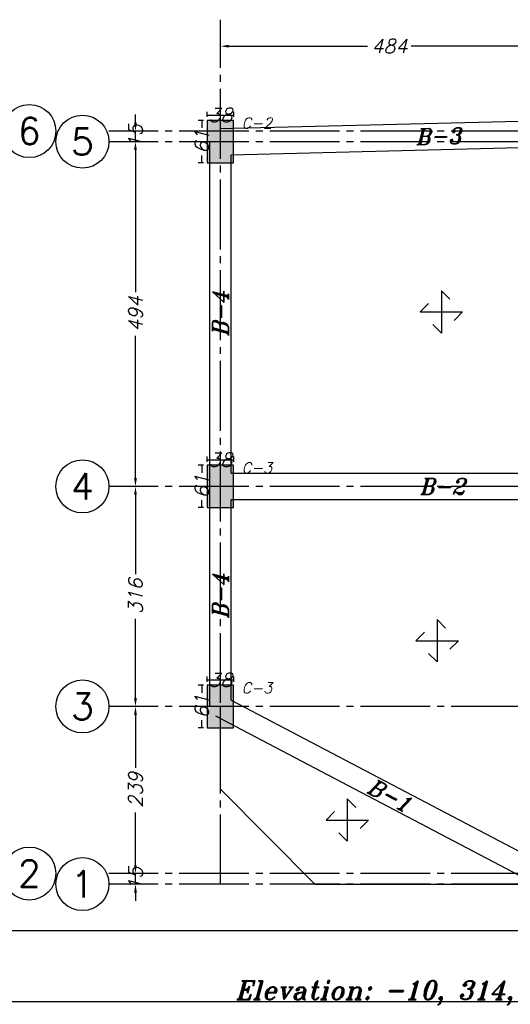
# Model space of a CAD drawing. Header units: inches. Extents: x 826 to 1034, y 702 to 834.
# Tile 73 of 93: x 971.45 to 978.48, y 775.77 to 789.88. Entities that reach past the tile are written whole.
import ezdxf
from ezdxf.enums import TextEntityAlignment as Align

# ---------------------------------------------------------------- set-up
doc = ezdxf.new("R2010")
doc.units = ezdxf.units.IN
doc.header["$MEASUREMENT"] = 0
doc.linetypes.add('SAZE_Axis1', pattern=[1.2, 1, -0.1, 0, -0.1])
for name, color, linetype in [('2', 2, 'Continuous'), ('5', 5, 'Continuous'), ('SAZE_DRAWINGS', 7, 'Continuous')]:
    doc.layers.add(name, color=color, linetype=linetype)
doc.styles.add('SAZE_STYLE', font='romansp.shx', dxfattribs={"oblique": 15})
doc.styles.add('SAZE_STYLE1', font='romant.shx', dxfattribs={"oblique": 15})
doc.dimstyles.new('SAZE_DIM_STYLE', dxfattribs={"dimtxt": 0.2, "dimasz": 0.2, "dimexe": 0.1, "dimexo": 0.05, "dimgap": 0.05, "dimtad": 0, "dimzin": 0, "dimdsep": 46, "dimtxsty": 'SAZE_STYLE', "dimcen": 0.09, "dimclrd": 2, "dimclre": 2, "dimclrt": 3, "dimadec": 0, "dimazin": 0, "dimtfac": 1, "dimtdec": 4, "dimtix": 1, "dimtmove": 1, "dimatfit": 3, "dimfxl": 1, "dimtolj": 1, "dimtzin": 0, "dimarcsym": 0})

# ---------------------------------------------------------------- blocks, each defined once
blk = doc.blocks.new('*D1869')
at = {"layer": 'Defpoints', "color": 0, "transparency": 16777216}
for p in [(974.325, 789.885), (979.168, 789.885), (979.168, 789.505)]:
    blk.add_point(p, dxfattribs=at)
at = {"layer": 'SAZE_DRAWINGS', "color": 2, "lineweight": -2, "transparency": 16777216}
for p, q in [((974.445, 789.505), (976.434, 789.505)), ((979.048, 789.505), (977.058, 789.505))]:
    blk.add_line(p, q, dxfattribs=at)
at = {"layer": 'SAZE_DRAWINGS', "color": 2, "transparency": 16777216}
for points in [[(974.445, 789.525), (974.445, 789.485), (974.325, 789.505)], [(979.048, 789.525), (979.048, 789.485), (979.168, 789.505)]]:
    blk.add_solid(points, dxfattribs=at)
at = {"layer": 'SAZE_DRAWINGS', "color": 3, "transparency": 16777216, "insert": (976.746, 789.505), "char_height": 0.2, "attachment_point": 5, "style": 'SAZE_STYLE'}
blk.add_mtext('\\A1;484', dxfattribs=at)
blk = doc.blocks.new('*D1877')
at = {"layer": 'Defpoints', "color": 0, "transparency": 16777216}
for p in [(972.728, 777.644), (973.108, 777.644), (972.728, 777.492)]:
    blk.add_point(p, dxfattribs=at)
at = {"layer": 'SAZE_DRAWINGS', "color": 2, "lineweight": -2, "transparency": 16777216}
for p, q in [((973.108, 777.764), (973.108, 777.884)), ((973.108, 777.492), (973.108, 777.644)), ((973.108, 777.372), (973.108, 777.252))]:
    blk.add_line(p, q, dxfattribs=at)
at = {"layer": 'SAZE_DRAWINGS', "color": 2, "transparency": 16777216}
for points in [[(973.088, 777.764), (973.128, 777.764), (973.108, 777.644)], [(973.088, 777.372), (973.128, 777.372), (973.108, 777.492)]]:
    blk.add_solid(points, dxfattribs=at)
at = {"layer": 'SAZE_DRAWINGS', "color": 3, "transparency": 16777216, "insert": (973.108, 777.568), "char_height": 0.2, "attachment_point": 5, "rotation": 90, "style": 'SAZE_STYLE'}
blk.add_mtext('\\A1;15', dxfattribs=at)
blk = doc.blocks.new('*D1878')
at = {"layer": 'Defpoints', "color": 0, "transparency": 16777216}
for p in [(972.728, 780.039), (973.108, 780.039), (972.728, 777.644)]:
    blk.add_point(p, dxfattribs=at)
at = {"layer": 'SAZE_DRAWINGS', "color": 2, "lineweight": -2, "transparency": 16777216}
for p, q in [((973.108, 779.919), (973.108, 779.162)), ((973.108, 777.764), (973.108, 778.521))]:
    blk.add_line(p, q, dxfattribs=at)
at = {"layer": 'SAZE_DRAWINGS', "color": 2, "transparency": 16777216}
for points in [[(973.088, 779.919), (973.128, 779.919), (973.108, 780.039)], [(973.088, 777.764), (973.128, 777.764), (973.108, 777.644)]]:
    blk.add_solid(points, dxfattribs=at)
at = {"layer": 'SAZE_DRAWINGS', "color": 3, "transparency": 16777216, "insert": (973.108, 778.842), "char_height": 0.2, "attachment_point": 5, "rotation": 90, "style": 'SAZE_STYLE'}
blk.add_mtext('\\A1;239', dxfattribs=at)
blk = doc.blocks.new('*D1879')
at = {"layer": 'Defpoints', "color": 0, "transparency": 16777216}
for p in [(972.728, 783.194), (973.108, 783.194), (972.728, 780.039)]:
    blk.add_point(p, dxfattribs=at)
at = {"layer": 'SAZE_DRAWINGS', "color": 2, "lineweight": -2, "transparency": 16777216}
for p, q in [((973.108, 783.074), (973.108, 781.937)), ((973.108, 780.159), (973.108, 781.297))]:
    blk.add_line(p, q, dxfattribs=at)
at = {"layer": 'SAZE_DRAWINGS', "color": 2, "transparency": 16777216}
for points in [[(973.088, 783.074), (973.128, 783.074), (973.108, 783.194)], [(973.088, 780.159), (973.128, 780.159), (973.108, 780.039)]]:
    blk.add_solid(points, dxfattribs=at)
at = {"layer": 'SAZE_DRAWINGS', "color": 3, "transparency": 16777216, "insert": (973.108, 781.617), "char_height": 0.2, "attachment_point": 5, "rotation": 90, "style": 'SAZE_STYLE'}
blk.add_mtext('\\A1;316', dxfattribs=at)
blk = doc.blocks.new('*D1880')
at = {"layer": 'Defpoints', "color": 0, "transparency": 16777216}
for p in [(972.728, 788.136), (973.108, 788.136), (972.728, 783.194)]:
    blk.add_point(p, dxfattribs=at)
at = {"layer": 'SAZE_DRAWINGS', "color": 2, "lineweight": -2, "transparency": 16777216}
for p, q in [((973.108, 788.016), (973.108, 785.977)), ((973.108, 783.314), (973.108, 785.353))]:
    blk.add_line(p, q, dxfattribs=at)
at = {"layer": 'SAZE_DRAWINGS', "color": 2, "transparency": 16777216}
for points in [[(973.088, 788.016), (973.128, 788.016), (973.108, 788.136)], [(973.088, 783.314), (973.128, 783.314), (973.108, 783.194)]]:
    blk.add_solid(points, dxfattribs=at)
at = {"layer": 'SAZE_DRAWINGS', "color": 3, "transparency": 16777216, "insert": (973.108, 785.665), "char_height": 0.2, "attachment_point": 5, "rotation": 90, "style": 'SAZE_STYLE'}
blk.add_mtext('\\A1;494', dxfattribs=at)
blk = doc.blocks.new('*D1881')
at = {"layer": 'Defpoints', "color": 0, "transparency": 16777216}
for p in [(972.728, 788.288), (973.108, 788.288), (972.728, 788.136)]:
    blk.add_point(p, dxfattribs=at)
at = {"layer": 'SAZE_DRAWINGS', "color": 2, "lineweight": -2, "transparency": 16777216}
for p, q in [((973.108, 788.408), (973.108, 788.528)), ((973.108, 788.136), (973.108, 788.288)), ((973.108, 788.016), (973.108, 787.896))]:
    blk.add_line(p, q, dxfattribs=at)
at = {"layer": 'SAZE_DRAWINGS', "color": 2, "transparency": 16777216}
for points in [[(973.088, 788.408), (973.128, 788.408), (973.108, 788.288)], [(973.088, 788.016), (973.128, 788.016), (973.108, 788.136)]]:
    blk.add_solid(points, dxfattribs=at)
at = {"layer": 'SAZE_DRAWINGS', "color": 3, "transparency": 16777216, "insert": (973.108, 788.212), "char_height": 0.2, "attachment_point": 5, "rotation": 90, "style": 'SAZE_STYLE'}
blk.add_mtext('\\A1;15', dxfattribs=at)
blk = doc.blocks.new('SAZE-REC-COL')
at = {"layer": 'SAZE_DRAWINGS'}
h = blk.add_hatch(color=0, dxfattribs=at)
h.dxf.hatch_style = 1
h.paths.add_polyline_path([(-0.5, -0.5), (0.5, -0.5), (0.5, 0.5), (-0.5, 0.5)])
at = {"layer": 'SAZE_DRAWINGS', "color": 0}
blk.add_lwpolyline([(-0.5, -0.5), (0.5, -0.5), (0.5, 0.5), (-0.5, 0.5)], close=True, dxfattribs=at)
blk = doc.blocks.new('*D1892')
at = {"layer": 'Defpoints', "color": 0, "transparency": 16777216}
for p in [(974.058, 780.343), (974.135, 780.343), (974.135, 779.735)]:
    blk.add_point(p, dxfattribs=at)
at = {"layer": 'SAZE_DRAWINGS', "color": 2, "lineweight": -2, "transparency": 16777216}
for p, q in [((974.085, 780.343), (974.008, 780.343)), ((974.058, 780.343), (974.058, 780.236)), ((974.085, 779.735), (974.008, 779.735)), ((974.058, 779.735), (974.058, 779.842))]:
    blk.add_line(p, q, dxfattribs=at)
at = {"layer": 'SAZE_DRAWINGS', "color": 3, "transparency": 16777216, "insert": (974.058, 780.039), "char_height": 0.2, "attachment_point": 5, "rotation": 90, "style": 'SAZE_STYLE'}
blk.add_mtext('\\A1;61', dxfattribs=at)
blk = doc.blocks.new('*D1893')
at = {"layer": 'Defpoints', "color": 0, "transparency": 16777216}
for p in [(974.515, 780.419), (974.135, 780.343), (974.515, 780.343)]:
    blk.add_point(p, dxfattribs=at)
at = {"layer": 'SAZE_DRAWINGS', "color": 2, "lineweight": -2, "transparency": 16777216}
for p, q in [((974.135, 780.393), (974.135, 780.469)), ((974.135, 780.419), (974.515, 780.419)), ((974.515, 780.393), (974.515, 780.469))]:
    blk.add_line(p, q, dxfattribs=at)
at = {"layer": 'SAZE_DRAWINGS', "color": 3, "transparency": 16777216, "insert": (974.325, 780.419), "char_height": 0.2, "attachment_point": 5, "style": 'SAZE_STYLE'}
blk.add_mtext('\\A1;38', dxfattribs=at)
blk = doc.blocks.new('*D1894')
at = {"layer": 'Defpoints', "color": 0, "transparency": 16777216}
for p in [(974.058, 788.44), (974.135, 788.44), (974.135, 787.832)]:
    blk.add_point(p, dxfattribs=at)
at = {"layer": 'SAZE_DRAWINGS', "color": 2, "lineweight": -2, "transparency": 16777216}
for p, q in [((974.085, 788.44), (974.008, 788.44)), ((974.058, 788.44), (974.058, 788.333)), ((974.058, 787.832), (974.058, 787.939)), ((974.085, 787.832), (974.008, 787.832))]:
    blk.add_line(p, q, dxfattribs=at)
at = {"layer": 'SAZE_DRAWINGS', "color": 3, "transparency": 16777216, "insert": (974.058, 788.136), "char_height": 0.2, "attachment_point": 5, "rotation": 90, "style": 'SAZE_STYLE'}
blk.add_mtext('\\A1;61', dxfattribs=at)
blk = doc.blocks.new('*D1895')
at = {"layer": 'Defpoints', "color": 0, "transparency": 16777216}
for p in [(974.515, 788.516), (974.135, 788.44), (974.515, 788.44)]:
    blk.add_point(p, dxfattribs=at)
at = {"layer": 'SAZE_DRAWINGS', "color": 2, "lineweight": -2, "transparency": 16777216}
for p, q in [((974.135, 788.49), (974.135, 788.566)), ((974.135, 788.516), (974.515, 788.516)), ((974.515, 788.49), (974.515, 788.566))]:
    blk.add_line(p, q, dxfattribs=at)
at = {"layer": 'SAZE_DRAWINGS', "color": 3, "transparency": 16777216, "insert": (974.325, 788.516), "char_height": 0.2, "attachment_point": 5, "style": 'SAZE_STYLE'}
blk.add_mtext('\\A1;38', dxfattribs=at)
blk = doc.blocks.new('*D1902')
at = {"layer": 'Defpoints', "color": 0, "transparency": 16777216}
for p in [(974.058, 783.498), (974.135, 783.498), (974.135, 782.89)]:
    blk.add_point(p, dxfattribs=at)
at = {"layer": 'SAZE_DRAWINGS', "color": 2, "lineweight": -2, "transparency": 16777216}
for p, q in [((974.085, 783.498), (974.008, 783.498)), ((974.058, 783.498), (974.058, 783.391)), ((974.058, 782.89), (974.058, 782.998)), ((974.085, 782.89), (974.008, 782.89))]:
    blk.add_line(p, q, dxfattribs=at)
at = {"layer": 'SAZE_DRAWINGS', "color": 3, "transparency": 16777216, "insert": (974.058, 783.194), "char_height": 0.2, "attachment_point": 5, "rotation": 90, "style": 'SAZE_STYLE'}
blk.add_mtext('\\A1;61', dxfattribs=at)
blk = doc.blocks.new('*D1903')
at = {"layer": 'Defpoints', "color": 0, "transparency": 16777216}
for p in [(974.515, 783.575), (974.135, 783.498), (974.515, 783.498)]:
    blk.add_point(p, dxfattribs=at)
at = {"layer": 'SAZE_DRAWINGS', "color": 2, "lineweight": -2, "transparency": 16777216}
for p, q in [((974.135, 783.548), (974.135, 783.625)), ((974.135, 783.575), (974.515, 783.575)), ((974.515, 783.548), (974.515, 783.625))]:
    blk.add_line(p, q, dxfattribs=at)
at = {"layer": 'SAZE_DRAWINGS', "color": 3, "transparency": 16777216, "insert": (974.325, 783.575), "char_height": 0.2, "attachment_point": 5, "style": 'SAZE_STYLE'}
blk.add_mtext('\\A1;38', dxfattribs=at)

msp = doc.modelspace()

# ---------------------------------------------------------------- linework, layer by layer
at = {"layer": '2'}
msp.add_lwpolyline([(1025.6176, 832.842), (940.9232, 832.842), (940.9232, 775.8088), (1025.6176, 775.8088)], close=True, dxfattribs=at)
at = {"layer": '5'}
msp.add_lwpolyline([(942.0129, 776.8273), (1024.5991, 776.8273), (1024.5991, 831.8235), (942.0129, 831.8235)], close=True, dxfattribs=at)
at = {"layer": 'SAZE_DRAWINGS', "color": 8, "linetype": 'SAZE_Axis1'}
for p, q in [((974.3246, 777.4924), (974.3246, 789.8848)), ((989.032, 788.2882), (972.728, 788.2882)), ((989.032, 788.1361), (972.728, 788.1361)), ((989.032, 783.1944), (972.728, 783.1944)), ((989.032, 780.0393), (972.728, 780.0393)), ((989.032, 777.6444), (972.728, 777.6444)), ((989.032, 777.4924), (972.728, 777.4924))]:
    msp.add_line(p, q, dxfattribs=at)
at = {"layer": 'SAZE_DRAWINGS', "color": 3}
for p, q in [((974.32, 788.3262), (980.5618, 788.4782)), ((974.1725, 783.1944), (974.1725, 788.1361)), ((974.4766, 787.9497), (980.4187, 788.0945)), ((974.4766, 783.3845), (974.4766, 787.9497)), ((974.4766, 783.3845), (980.5241, 783.3845)), ((974.1725, 780.0393), (974.1725, 783.1944)), ((974.4766, 783.0043), (980.4727, 783.0043)), ((974.4766, 780.1311), (974.4766, 783.0043)), ((974.3246, 778.8532), (974.3246, 780.0393)), ((974.4766, 780.1311), (979.0695, 777.7157)), ((974.2538, 779.9047), (979.0967, 777.3578)), ((974.3246, 778.8532), (975.6779, 777.4924)), ((975.6779, 777.4924), (979.1675, 777.4924))]:
    msp.add_line(p, q, dxfattribs=at)
at = {"layer": 'SAZE_DRAWINGS', "color": 8}
for points in [[(977.6118, 785.8785), (977.4901, 786.0001), (977.4901, 785.3919), (977.3685, 785.5136)], [(977.3077, 785.8177), (977.186, 785.696), (977.7943, 785.696), (977.6726, 785.5744)], [(977.5508, 781.1643), (977.4292, 781.2859), (977.4292, 780.6777), (977.3075, 780.7993)], [(977.2467, 781.1034), (977.1251, 780.9818), (977.7333, 780.9818), (977.6116, 780.8602)], [(976.2647, 778.5932), (976.1431, 778.7148), (976.1431, 778.1066), (976.0214, 778.2282)], [(975.9606, 778.5324), (975.839, 778.4107), (976.4472, 778.4107), (976.3255, 778.2891)]]:
    msp.add_lwpolyline(points, dxfattribs=at)
at = {"layer": 'SAZE_DRAWINGS', "color": 2}
for centre in [(971.5876, 788.2882), (972.3479, 788.1361), (972.3479, 783.1944), (972.3479, 780.0393), (971.5876, 777.6444), (972.3479, 777.4924)]:
    msp.add_circle(centre, 0.3801, dxfattribs=at)

# ---------------------------------------------------------------- block references
at = {"layer": 'SAZE_DRAWINGS', "color": 8, "xscale": 0.6082166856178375, "yscale": 0.3801354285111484, "zscale": 0.6082166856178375, "rotation": 90}
for p in [(974.3246, 788.1361), (974.3246, 783.1944), (974.3246, 780.0393)]:
    msp.add_blockref('SAZE-REC-COL', p, dxfattribs=at)

# ---------------------------------------------------------------- texts
at = {"layer": 'SAZE_DRAWINGS', "color": 3, "style": 'SAZE_STYLE'}
for s, p in [('6', (971.5876, 788.2882)), ('5', (972.3479, 788.1361)), ('4', (972.3479, 783.1944)), ('3', (972.3479, 780.0393)), ('2', (971.5876, 777.6444)), ('1', (972.3479, 777.4924))]:
    msp.add_text(s, height=0.3801, dxfattribs=at).set_placement(p, align=Align.MIDDLE_CENTER)
at = {"layer": 'SAZE_DRAWINGS', "color": 3, "style": 'SAZE_STYLE', "oblique": 15}
for s, p in [('C-2', (974.6287, 788.3262)), ('C-3', (974.6287, 783.3845)), ('C-3', (974.6287, 780.2293))]:
    msp.add_text(s, height=0.15205, dxfattribs=at).set_placement(p)
at = {"layer": 'SAZE_DRAWINGS', "color": 4, "style": 'SAZE_STYLE1', "oblique": 15}
for s, rotation, p in [('B-3', 1.39548, (977.4455, 788.2122)), ('B-4', 90, (974.3246, 785.6653)), ('B-4', 90, (974.3246, 781.6168)), ('B-1', 332.26, (976.7461, 778.7658))]:
    msp.add_text(s, height=0.22808, rotation=rotation, dxfattribs=at).set_placement(p, align=Align.MIDDLE_CENTER)
for s, height, p in [('B-2', 0.22808, (977.5025, 783.1944)), ('Elevation: -10, 314, 638, 962, 1286, 1610, 1934, 2258, 2582', 0.266095, (980.5144, 775.9718))]:
    msp.add_text(s, height=height, dxfattribs=at).set_placement(p, align=Align.MIDDLE_CENTER)

# ---------------------------------------------------------------- dimensions: what is measured, and where the dimension line sits
at = {"layer": 'SAZE_DRAWINGS', "color": 3}
for p1, p2, override, picture, middle in [((974.3246, 789.8848), (979.1675, 789.8848), {"dimtxt": 0.2, "dimasz": 0.12, "dimgap": 0.05, "dimdec": 1, "dimlfac": 100, "dimrnd": 1, "dimzin": 8, "dimse1": 1, "dimse2": 1, "dimclrd": 2, "dimclre": 2, "dimclrt": 3}, '*D1869', (976.7461, 789.5046)), ((972.728, 788.1361), (972.728, 788.2882), {"dimtxt": 0.2, "dimasz": 0.12, "dimgap": 0.05, "dimdec": 1, "dimlfac": 100, "dimrnd": 0.5, "dimzin": 8, "dimse1": 1, "dimse2": 1, "dimclrd": 2, "dimclre": 2, "dimclrt": 3}, '*D1881', (973.1082, 788.2122)), ((972.728, 783.1944), (972.728, 788.1361), {"dimtxt": 0.2, "dimasz": 0.12, "dimgap": 0.05, "dimdec": 1, "dimlfac": 100, "dimrnd": 1, "dimzin": 8, "dimse1": 1, "dimse2": 1, "dimclrd": 2, "dimclre": 2, "dimclrt": 3}, '*D1880', (973.1082, 785.6653)), ((972.728, 780.0393), (972.728, 783.1944), {"dimtxt": 0.2, "dimasz": 0.12, "dimgap": 0.05, "dimdec": 1, "dimlfac": 100, "dimrnd": 1, "dimzin": 8, "dimse1": 1, "dimse2": 1, "dimclrd": 2, "dimclre": 2, "dimclrt": 3}, '*D1879', (973.1082, 781.6168)), ((972.728, 777.6444), (972.728, 780.0393), {"dimtxt": 0.2, "dimasz": 0.12, "dimgap": 0.05, "dimdec": 1, "dimlfac": 100, "dimrnd": 1, "dimzin": 8, "dimse1": 1, "dimse2": 1, "dimclrd": 2, "dimclre": 2, "dimclrt": 3}, '*D1878', (973.1082, 778.8418)), ((972.728, 777.4924), (972.728, 777.6444), {"dimtxt": 0.2, "dimasz": 0.12, "dimgap": 0.05, "dimdec": 1, "dimlfac": 100, "dimrnd": 0.5, "dimzin": 8, "dimse1": 1, "dimse2": 1, "dimclrd": 2, "dimclre": 2, "dimclrt": 3}, '*D1877', (973.1082, 777.5684))]:
    dim = msp.add_aligned_dim(p1=p1, p2=p2, distance=-0.3801, dimstyle='SAZE_DIM_STYLE', override=override, dxfattribs=at)
    dim.commit()
    dim.dimension.update_dxf_attribs({"geometry": picture, "text_midpoint": middle})
for base, p1, p2, picture, middle in [((974.5147, 788.5163), (974.1345, 788.4403), (974.5147, 788.4403), '*D1895', (974.3246, 788.5163)), ((974.5147, 783.5745), (974.1345, 783.4985), (974.5147, 783.4985), '*D1903', (974.3246, 783.5745)), ((974.5147, 780.4194), (974.1345, 780.3434), (974.5147, 780.3434), '*D1893', (974.3246, 780.4194))]:
    dim = msp.add_linear_dim(base=base, p1=p1, p2=p2, dimstyle='SAZE_DIM_STYLE', override={"dimtxt": 0.2, "dimasz": 0, "dimexe": 0.05, "dimgap": 0.05, "dimdec": 1, "dimlfac": 100, "dimrnd": 0.5, "dimzin": 8, "dimclrd": 2, "dimclre": 2, "dimclrt": 3}, dxfattribs=at)
    dim.commit()
    dim.dimension.update_dxf_attribs({"geometry": picture, "text_midpoint": middle})
for base, p1, p2, picture, middle in [((974.0585, 788.4403), (974.1345, 787.832), (974.1345, 788.4403), '*D1894', (974.0585, 788.1361)), ((974.0585, 783.4985), (974.1345, 782.8903), (974.1345, 783.4985), '*D1902', (974.0585, 783.1944)), ((974.0585, 780.3434), (974.1345, 779.7352), (974.1345, 780.3434), '*D1892', (974.0585, 780.0393))]:
    dim = msp.add_linear_dim(base=base, p1=p1, p2=p2, angle=90, dimstyle='SAZE_DIM_STYLE', override={"dimtxt": 0.2, "dimasz": 0, "dimexe": 0.05, "dimgap": 0.05, "dimdec": 1, "dimlfac": 100, "dimrnd": 0.5, "dimzin": 8, "dimclrd": 2, "dimclre": 2, "dimclrt": 3}, dxfattribs=at)
    dim.commit()
    dim.dimension.update_dxf_attribs({"geometry": picture, "text_midpoint": middle})

doc.saveas('drawing.dxf')
